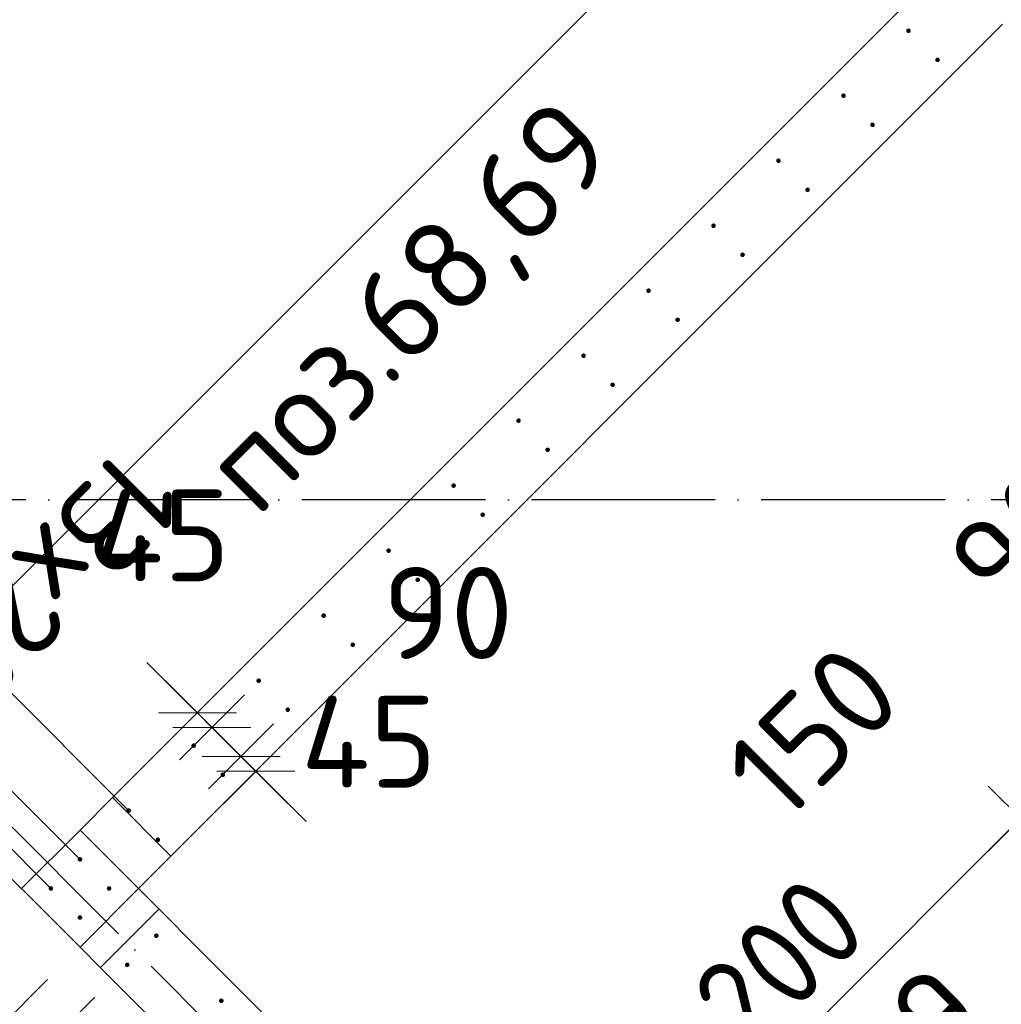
# Model space of a CAD drawing. Header units: millimetres. Extents: x 76517 to 124446, y -73423 to -21861.
# Tile 41 of 117: x 91134 to 93270, y -57198 to -55055. Entities that reach past the tile are written whole.
import ezdxf

# ---------------------------------------------------------------- set-up
doc = ezdxf.new("R2010")
doc.units = ezdxf.units.MM
doc.header["$PDMODE"] = 65
for name, pattern in [('______11', [500, 400, -50, 0, -50]), ('______2', [270, 200, -70]), ('______5', [1100, 800, -100, 100, -100])]:
    doc.linetypes.add(name, pattern=pattern)
for name, color, linetype, lineweight in [('Standard', 7, 'Continuous', 25), ('Арм.стержн. Выпуски', 180, 'Continuous', 35), ('Размерная линия_ общее_1', 7, 'Continuous', 13), ('Стена_ общее', 7, 'Continuous', 35)]:
    doc.layers.add(name, color=color, linetype=linetype, lineweight=lineweight)
doc.layers.add('Осевая линия_ общее', color=7, linetype='______5', lineweight=13, true_color=0xa0a0a0)
doc.styles.add('ISOCPEUR', font='ISOCPEUR')
doc.dimstyles.new('DIMSTYLE_10', dxfattribs={"dimtxt": 200, "dimasz": 200, "dimexe": 0, "dimexo": 0, "dimgap": 100, "dimtad": 2, "dimdec": 0, "dimrnd": 5, "dimzin": 12, "dimdsep": 46, "dimtxsty": 'ISOCPEUR', "dimblk1": 'ALL_ML_STRICH', "dimblk2": 'ALL_ML_STRICH', "dimsah": 1, "dimcen": 0, "dimclrd": 7, "dimclre": 256, "dimclrt": 7, "dimadec": 0, "dimazin": 0, "dimtfac": 1, "dimtdec": 0, "dimtix": 1, "dimtmove": 2, "dimatfit": 3, "dimfxl": 0, "dimtvp": 1.2, "dimtzin": 0, "dimlwd": 0, "dimlwe": -3, "dimarcsym": 0})
doc.dimstyles.new('DIMSTYLE_16', dxfattribs={"dimtxt": 200, "dimasz": 200, "dimexe": 0, "dimexo": 0, "dimgap": 100, "dimtad": 2, "dimdec": 0, "dimrnd": 5, "dimzin": 12, "dimdsep": 46, "dimtxsty": 'ISOCPEUR', "dimblk1": 'ALL_ML_STRICH', "dimblk2": 'ALL_ML_STRICH', "dimsah": 1, "dimcen": 0, "dimclrd": 7, "dimclre": 256, "dimclrt": 7, "dimadec": 0, "dimazin": 0, "dimtfac": 1, "dimtdec": 0, "dimtix": 1, "dimtmove": 2, "dimatfit": 3, "dimfxl": 0, "dimtzin": 0, "dimlwd": 0, "dimlwe": -3, "dimarcsym": 0})
doc.dimstyles.new('DIMSTYLE_21', dxfattribs={"dimtxt": 200, "dimasz": 200, "dimexe": 0, "dimexo": 0, "dimgap": 100, "dimtad": 2, "dimdec": 0, "dimrnd": 5, "dimzin": 12, "dimdsep": 46, "dimtxsty": 'ISOCPEUR', "dimblk1": 'ALL_ML_STRICH', "dimblk2": 'ALL_ML_STRICH', "dimsah": 1, "dimcen": 0, "dimsd1": 1, "dimsd2": 1, "dimclrd": 7, "dimclre": 256, "dimclrt": 7, "dimadec": 0, "dimazin": 0, "dimtfac": 1, "dimtdec": 0, "dimtix": 1, "dimtmove": 2, "dimatfit": 3, "dimfxl": 0, "dimtvp": 1.2, "dimtzin": 0, "dimlwd": 0, "dimlwe": -3, "dimarcsym": 0})

# ---------------------------------------------------------------- blocks, each defined once
blk = doc.blocks.new('СЛОЖНЫЙ_ОБЪЕКТ_0')
at = {"layer": 'Осевая линия_ общее', "color": 253, "linetype": '______11', "lineweight": -3, "true_color": 0xa0a0a0, "transparency": 33554687}
blk.add_line((95945.9, -61640.9), (87899, -53594.1), dxfattribs=at)
blk = doc.blocks.new('ALL_ML_STRICH')
at = {"color": 0, "linetype": 'ByBlock', "lineweight": -2}
for p, q in [((0, -0.5), (0, 0.5)), ((-0.3, -0.3), (0.3, 0.3)), ((-1, 0), (0.5, 0))]:
    blk.add_line(p, q, dxfattribs=at)
blk = doc.blocks.new('*D603')
at = {"layer": 'DEFPOINTS', "color": 7, "linetype": 'Continuous', "lineweight": 13, "transparency": 33554687}
for p in [(92838.5, -54566), (93280.6, -55008.1), (91441.8, -56846.9)]:
    blk.add_point(p, dxfattribs=at)
at = {"layer": 'Размерная линия_ общее_1', "color": 7, "linetype": 'Continuous', "lineweight": -2, "transparency": 33554687}
blk.add_line((92838.5, -54566), (90999.7, -56404.8), dxfattribs=at)
at = {"layer": 'Размерная линия_ общее_1', "color": 253, "linetype": 'Continuous', "lineweight": -2, "true_color": 0xa0a0a0, "transparency": 33554687}
for p, q in [((93209.9, -54937.4), (92838.5, -54566)), ((91371.1, -56776.2), (90999.7, -56404.8))]:
    blk.add_line(p, q, dxfattribs=at)
at = {"layer": 'Размерная линия_ общее_1', "color": 7, "linetype": 'Continuous', "lineweight": 13, "transparency": 33554687, "xscale": 200, "yscale": 200, "zscale": 200}
for p, rotation in [((92838.5, -54566), 44.99999998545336), ((90999.7, -56404.8), 224.9999999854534)]:
    blk.add_blockref('ALL_ML_STRICH', p, dxfattribs=dict(at, rotation=rotation))
at = {"layer": 'Размерная линия_ общее_1', "color": 7, "linetype": 'Continuous', "lineweight": 13, "transparency": 33554687, "insert": (91501.9, -56114.7), "char_height": 200, "width": 10, "attachment_point": 1, "rotation": 225, "line_spacing_factor": 0.60241, "style": 'ISOCPEUR'}
blk.add_mtext('13х200=2600', dxfattribs=at)
blk = doc.blocks.new('*D604')
at = {"layer": 'DEFPOINTS', "color": 7, "linetype": 'Continuous', "lineweight": 13, "transparency": 33554687}
for p in [(90999.7, -56404.8), (91441.8, -56846.9), (91335.8, -56953)]:
    blk.add_point(p, dxfattribs=at)
at = {"layer": 'Размерная линия_ общее_1', "color": 7, "linetype": 'Continuous', "lineweight": -2, "transparency": 33554687}
blk.add_line((90999.7, -56404.8), (90893.6, -56510.9), dxfattribs=at)
at = {"layer": 'Размерная линия_ общее_1', "color": 253, "linetype": 'Continuous', "lineweight": -2, "true_color": 0xa0a0a0, "transparency": 33554687}
for p, q in [((91371.1, -56776.2), (90999.7, -56404.8)), ((91265.1, -56882.3), (90893.6, -56510.9))]:
    blk.add_line(p, q, dxfattribs=at)
at = {"layer": 'Размерная линия_ общее_1', "color": 7, "linetype": 'Continuous', "lineweight": 13, "transparency": 33554687, "xscale": 200, "yscale": 200, "zscale": 200}
for p, rotation in [((90999.7, -56404.8), 44.99999998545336), ((90893.6, -56510.9), 224.9999999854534)]:
    blk.add_blockref('ALL_ML_STRICH', p, dxfattribs=dict(at, rotation=rotation))
at = {"layer": 'Размерная линия_ общее_1', "color": 7, "linetype": 'Continuous', "lineweight": 13, "transparency": 33554687, "insert": (90672.8, -55770.1), "char_height": 200, "width": 600, "attachment_point": 5, "rotation": 45, "style": 'ISOCPEUR'}
blk.add_mtext('\\A1;{150}', dxfattribs=at)
blk = doc.blocks.new('*D605')
at = {"layer": 'DEFPOINTS', "color": 7, "linetype": 'Continuous', "lineweight": 13, "transparency": 33554687}
for p in [(90893.6, -56510.9), (91335.8, -56953), (91272.5, -57016.3)]:
    blk.add_point(p, dxfattribs=at)
at = {"layer": 'Размерная линия_ общее_1', "color": 7, "linetype": 'Continuous', "lineweight": -2, "transparency": 33554687}
blk.add_line((90893.6, -56510.9), (90830.3, -56574.2), dxfattribs=at)
at = {"layer": 'Размерная линия_ общее_1', "color": 253, "linetype": 'Continuous', "lineweight": -2, "true_color": 0xa0a0a0, "transparency": 33554687}
for p, q in [((91265.1, -56882.3), (90893.6, -56510.9)), ((91201.7, -56945.6), (90830.3, -56574.2))]:
    blk.add_line(p, q, dxfattribs=at)
at = {"layer": 'Размерная линия_ общее_1', "color": 7, "linetype": 'Continuous', "lineweight": 13, "transparency": 33554687, "xscale": 200, "yscale": 200, "zscale": 200}
for p, rotation in [((90893.6, -56510.9), 44.99999998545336), ((90830.3, -56574.2), 224.9999999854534)]:
    blk.add_blockref('ALL_ML_STRICH', p, dxfattribs=dict(at, rotation=rotation))
at = {"layer": 'Размерная линия_ общее_1', "color": 7, "linetype": 'Continuous', "lineweight": 13, "transparency": 33554687, "insert": (90388.2, -56340.8), "char_height": 200, "width": 400, "attachment_point": 5, "rotation": 45, "style": 'ISOCPEUR'}
blk.add_mtext('\\A1;{90}', dxfattribs=at)
blk = doc.blocks.new('*D606')
at = {"layer": 'DEFPOINTS', "color": 7, "linetype": 'Continuous', "lineweight": 13, "transparency": 33554687}
for p in [(90830.3, -56574.2), (91208.5, -57016.7), (91272.5, -57016.3)]:
    blk.add_point(p, dxfattribs=at)
at = {"layer": 'Размерная линия_ общее_1', "color": 7, "linetype": 'Continuous', "lineweight": -2, "transparency": 33554687}
blk.add_line((90830.3, -56574.2), (90798.2, -56606.3), dxfattribs=at)
at = {"layer": 'Размерная линия_ общее_1', "color": 253, "linetype": 'Continuous', "lineweight": -2, "true_color": 0xa0a0a0, "transparency": 33554687}
for p, q in [((91201.7, -56945.6), (90830.3, -56574.2)), ((91137.8, -56946), (90798.2, -56606.3))]:
    blk.add_line(p, q, dxfattribs=at)
at = {"layer": 'Размерная линия_ общее_1', "color": 7, "linetype": 'Continuous', "lineweight": 13, "transparency": 33554687, "xscale": 200, "yscale": 200, "zscale": 200}
for p, rotation in [((90798.2, -56606.3), 224.9999999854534), ((90830.3, -56574.2), 44.99999998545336)]:
    blk.add_blockref('ALL_ML_STRICH', p, dxfattribs=dict(at, rotation=rotation))
at = {"layer": 'Размерная линия_ общее_1', "color": 7, "linetype": 'Continuous', "lineweight": 13, "transparency": 33554687, "insert": (90566, -56626.7), "char_height": 200, "width": 400, "attachment_point": 5, "rotation": 45, "style": 'ISOCPEUR'}
blk.add_mtext('\\A1;{45}', dxfattribs=at)
blk = doc.blocks.new('*D608')
at = {"layer": 'DEFPOINTS', "color": 7, "linetype": 'Continuous', "lineweight": 13, "transparency": 33554687}
for p in [(93697.6, -57178.7), (92322.2, -57783.2), (92707.7, -58168.7)]:
    blk.add_point(p, dxfattribs=at)
at = {"layer": 'Размерная линия_ общее_1', "color": 7, "linetype": 'Continuous', "lineweight": -2, "transparency": 33554687}
blk.add_line((92322.2, -57783.2), (93312.1, -56793.2), dxfattribs=at)
at = {"layer": 'Размерная линия_ общее_1', "color": 253, "linetype": 'Continuous', "lineweight": -2, "true_color": 0xa0a0a0, "transparency": 33554687}
for p, q in [((93626.9, -57108), (93312.1, -56793.2)), ((92637, -58098), (92322.2, -57783.2))]:
    blk.add_line(p, q, dxfattribs=at)
at = {"layer": 'Размерная линия_ общее_1', "color": 7, "linetype": 'Continuous', "lineweight": 13, "transparency": 33554687, "xscale": 200, "yscale": 200, "zscale": 200}
for p, rotation in [((93312.1, -56793.2), 44.99999999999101), ((92322.2, -57783.2), 224.999999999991)]:
    blk.add_blockref('ALL_ML_STRICH', p, dxfattribs=dict(at, rotation=rotation))
at = {"layer": 'Размерная линия_ общее_1', "color": 7, "linetype": 'Continuous', "lineweight": 13, "transparency": 33554687, "insert": (92421.8, -57330), "char_height": 200, "width": 10, "attachment_point": 1, "rotation": 45, "line_spacing_factor": 0.60241, "style": 'ISOCPEUR'}
blk.add_mtext('\\W0.91;7х200', dxfattribs=at)
blk = doc.blocks.new('*D609')
at = {"layer": 'DEFPOINTS', "color": 7, "linetype": 'Continuous', "lineweight": 13, "transparency": 33554687}
for p in [(93312.1, -56793.2), (93803.7, -57072.7), (93697.6, -57178.7)]:
    blk.add_point(p, dxfattribs=at)
at = {"layer": 'Размерная линия_ общее_1', "color": 7, "linetype": 'Continuous', "lineweight": -2, "transparency": 33554687}
blk.add_line((93312.1, -56793.2), (93418.2, -56687.2), dxfattribs=at)
at = {"layer": 'Размерная линия_ общее_1', "color": 253, "linetype": 'Continuous', "lineweight": -2, "true_color": 0xa0a0a0, "transparency": 33554687}
for p, q in [((93733, -57002), (93418.2, -56687.2)), ((93626.9, -57108), (93312.1, -56793.2))]:
    blk.add_line(p, q, dxfattribs=at)
at = {"layer": 'Размерная линия_ общее_1', "color": 7, "linetype": 'Continuous', "lineweight": 13, "transparency": 33554687, "xscale": 200, "yscale": 200, "zscale": 200}
for p, rotation in [((93418.2, -56687.2), 44.99999999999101), ((93312.1, -56793.2), 224.999999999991)]:
    blk.add_blockref('ALL_ML_STRICH', p, dxfattribs=dict(at, rotation=rotation))
at = {"layer": 'Размерная линия_ общее_1', "color": 7, "linetype": 'Continuous', "lineweight": 13, "transparency": 33554687, "insert": (92859.8, -56604.8), "char_height": 200, "width": 600, "attachment_point": 5, "rotation": 45, "style": 'ISOCPEUR'}
blk.add_mtext('\\A1;{150}', dxfattribs=at)
blk = doc.blocks.new('*D610')
at = {"layer": 'DEFPOINTS', "color": 7, "linetype": 'Continuous', "lineweight": 13, "transparency": 33554687}
for p in [(93418.2, -56687.2), (93867, -57009.4), (93803.7, -57072.7)]:
    blk.add_point(p, dxfattribs=at)
at = {"layer": 'Размерная линия_ общее_1', "color": 7, "linetype": 'Continuous', "lineweight": -2, "transparency": 33554687}
blk.add_line((93418.2, -56687.2), (93481.5, -56623.9), dxfattribs=at)
at = {"layer": 'Размерная линия_ общее_1', "color": 253, "linetype": 'Continuous', "lineweight": -2, "true_color": 0xa0a0a0, "transparency": 33554687}
for p, q in [((93796.3, -56938.6), (93481.5, -56623.9)), ((93733, -57002), (93418.2, -56687.2))]:
    blk.add_line(p, q, dxfattribs=at)
at = {"layer": 'Размерная линия_ общее_1', "color": 7, "linetype": 'Continuous', "lineweight": 13, "transparency": 33554687, "xscale": 200, "yscale": 200, "zscale": 200}
for p, rotation in [((93418.2, -56687.2), 224.999999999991), ((93481.5, -56623.9), 44.99999999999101)]:
    blk.add_blockref('ALL_ML_STRICH', p, dxfattribs=dict(at, rotation=rotation))
at = {"layer": 'Размерная линия_ общее_1', "color": 7, "linetype": 'Continuous', "lineweight": 13, "transparency": 33554687, "insert": (93308.7, -56185.9), "char_height": 200, "width": 400, "attachment_point": 5, "rotation": 45, "style": 'ISOCPEUR'}
blk.add_mtext('\\A1;{90}', dxfattribs=at)
blk = doc.blocks.new('*D626')
at = {"layer": 'DEFPOINTS', "color": 7, "linetype": 'Continuous', "lineweight": 13, "transparency": 33554687}
for p in [(91264.9, -57073), (91367.7, -57111.6), (90675.2, -57662.6)]:
    blk.add_point(p, dxfattribs=at)
at = {"layer": 'Размерная линия_ общее_1', "color": 253, "linetype": 'Continuous', "lineweight": -2, "true_color": 0xa0a0a0, "transparency": 33554687}
for p, q in [((91194.1, -57143.7), (90675.2, -57662.6)), ((91297, -57182.3), (90746, -57733.4))]:
    blk.add_line(p, q, dxfattribs=at)
at = {"layer": 'Размерная линия_ общее_1', "color": 7, "linetype": 'Continuous', "lineweight": -2, "transparency": 33554687}
blk.add_line((90675.2, -57662.6), (90746, -57733.4), dxfattribs=at)
at = {"layer": 'Размерная линия_ общее_1', "color": 7, "linetype": 'Continuous', "lineweight": 13, "transparency": 33554687, "xscale": 200, "yscale": 200, "zscale": 200}
for p, rotation in [((90675.2, -57662.6), 135.0000005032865), ((90746, -57733.4), 315.0000005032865)]:
    blk.add_blockref('ALL_ML_STRICH', p, dxfattribs=dict(at, rotation=rotation))
at = {"layer": 'Размерная линия_ общее_1', "color": 7, "linetype": 'Continuous', "lineweight": 13, "transparency": 33554687, "insert": (90589.9, -57364), "char_height": 200, "width": 600, "attachment_point": 5, "rotation": 315, "style": 'ISOCPEUR'}
blk.add_mtext('\\A1;{100}', dxfattribs=at)
blk = doc.blocks.new('*D627')
at = {"layer": 'DEFPOINTS', "color": 7, "linetype": 'Continuous', "lineweight": 13, "transparency": 33554687}
for p in [(91367.7, -57111.6), (90746, -57733.4), (92499.1, -58242.9)]:
    blk.add_point(p, dxfattribs=at)
at = {"layer": 'Размерная линия_ общее_1', "color": 253, "linetype": 'Continuous', "lineweight": -2, "true_color": 0xa0a0a0, "transparency": 33554687}
for p, q in [((91297, -57182.3), (90746, -57733.4)), ((92428.4, -58313.7), (91877.3, -58864.7))]:
    blk.add_line(p, q, dxfattribs=at)
at = {"layer": 'Размерная линия_ общее_1', "color": 7, "linetype": 'Continuous', "lineweight": -2, "transparency": 33554687}
blk.add_line((90746, -57733.4), (91877.3, -58864.7), dxfattribs=at)
at = {"layer": 'Размерная линия_ общее_1', "color": 7, "linetype": 'Continuous', "lineweight": 13, "transparency": 33554687, "xscale": 200, "yscale": 200, "zscale": 200}
for p, rotation in [((90746, -57733.4), 135.0000005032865), ((91877.3, -58864.7), 315.0000005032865)]:
    blk.add_blockref('ALL_ML_STRICH', p, dxfattribs=dict(at, rotation=rotation))
at = {"layer": 'Размерная линия_ общее_1', "color": 7, "linetype": 'Continuous', "lineweight": 13, "transparency": 33554687, "insert": (91014.7, -57648.5), "char_height": 200, "width": 10, "attachment_point": 1, "rotation": 315, "line_spacing_factor": 0.60241, "style": 'ISOCPEUR'}
blk.add_mtext('8х200=1600', dxfattribs=at)
blk = doc.blocks.new('*D633')
at = {"layer": 'DEFPOINTS', "color": 7, "linetype": 'Continuous', "lineweight": 13, "transparency": 33554687}
for p in [(91590.2, -56556.7), (91511.8, -56571.5), (91520.3, -56563)]:
    blk.add_point(p, dxfattribs=at)
at = {"layer": 'Размерная линия_ общее_1', "color": 253, "linetype": 'Continuous', "lineweight": -2, "true_color": 0xa0a0a0, "transparency": 33554687}
for p, q in [((91520.3, -56563), (91520.3, -56563)), ((91552.1, -56594.9), (91552.1, -56594.9))]:
    blk.add_line(p, q, dxfattribs=at)
at = {"layer": 'Размерная линия_ общее_1', "color": 7, "linetype": 'Continuous', "lineweight": -2, "transparency": 33554687}
blk.add_line((91520.3, -56563), (91552.1, -56594.9), dxfattribs=at)
at = {"layer": 'Размерная линия_ общее_1', "color": 7, "linetype": 'Continuous', "lineweight": 13, "transparency": 33554687, "xscale": 200, "yscale": 200, "zscale": 200}
for p, rotation in [((91552.1, -56594.9), 315.0000000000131), ((91520.3, -56563), 135.0000000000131)]:
    blk.add_blockref('ALL_ML_STRICH', p, dxfattribs=dict(at, rotation=rotation))
at = {"layer": 'Размерная линия_ общее_1', "color": 7, "linetype": 'Continuous', "lineweight": 13, "transparency": 33554687, "insert": (91444, -56177), "char_height": 200, "width": 400, "attachment_point": 5, "style": 'ISOCPEUR'}
blk.add_mtext('\\A1;{45}', dxfattribs=at)
blk = doc.blocks.new('*D634')
at = {"layer": 'DEFPOINTS', "color": 7, "linetype": 'Continuous', "lineweight": 13, "transparency": 33554687}
for p in [(91590.2, -56556.7), (91552.1, -56594.9), (91653.5, -56620)]:
    blk.add_point(p, dxfattribs=at)
at = {"layer": 'Размерная линия_ общее_1', "color": 253, "linetype": 'Continuous', "lineweight": -2, "true_color": 0xa0a0a0, "transparency": 33554687}
for p, q in [((91552.1, -56594.9), (91552.1, -56594.9)), ((91615.4, -56658.2), (91615.4, -56658.2))]:
    blk.add_line(p, q, dxfattribs=at)
at = {"layer": 'Размерная линия_ общее_1', "color": 7, "linetype": 'Continuous', "lineweight": -2, "transparency": 33554687}
blk.add_line((91552.1, -56594.9), (91615.4, -56658.2), dxfattribs=at)
at = {"layer": 'Размерная линия_ общее_1', "color": 7, "linetype": 'Continuous', "lineweight": 13, "transparency": 33554687, "xscale": 200, "yscale": 200, "zscale": 200}
for p, rotation in [((91615.4, -56658.2), 315.0000000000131), ((91552.1, -56594.9), 135.0000000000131)]:
    blk.add_blockref('ALL_ML_STRICH', p, dxfattribs=dict(at, rotation=rotation))
at = {"layer": 'Размерная линия_ общее_1', "color": 7, "linetype": 'Continuous', "lineweight": 13, "transparency": 33554687, "insert": (92065.9, -56345.9), "char_height": 200, "width": 400, "attachment_point": 5, "style": 'ISOCPEUR'}
blk.add_mtext('\\A1;{90}', dxfattribs=at)
blk = doc.blocks.new('*D635')
at = {"layer": 'DEFPOINTS', "color": 7, "linetype": 'Continuous', "lineweight": 13, "transparency": 33554687}
for p in [(91653.5, -56620), (91615.4, -56658.2), (91634.4, -56703.5)]:
    blk.add_point(p, dxfattribs=at)
at = {"layer": 'Размерная линия_ общее_1', "color": 253, "linetype": 'Continuous', "lineweight": -2, "true_color": 0xa0a0a0, "transparency": 33554687}
for p, q in [((91615.4, -56658.2), (91615.4, -56658.2)), ((91647.6, -56690.3), (91647.6, -56690.3))]:
    blk.add_line(p, q, dxfattribs=at)
at = {"layer": 'Размерная линия_ общее_1', "color": 7, "linetype": 'Continuous', "lineweight": -2, "transparency": 33554687}
for p, q in [((91615.4, -56658.2), (91615.4, -56658.2)), ((91647.6, -56690.3), (91647.6, -56690.3))]:
    blk.add_line(p, q, dxfattribs=at)
at = {"layer": 'Размерная линия_ общее_1', "color": 7, "linetype": 'Continuous', "lineweight": 13, "transparency": 33554687, "xscale": 200, "yscale": 200, "zscale": 200}
for p, rotation in [((91647.6, -56690.3), 315.0000000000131), ((91615.4, -56658.2), 135.0000000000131)]:
    blk.add_blockref('ALL_ML_STRICH', p, dxfattribs=dict(at, rotation=rotation))
at = {"layer": 'Размерная линия_ общее_1', "color": 7, "linetype": 'Continuous', "lineweight": 13, "transparency": 33554687, "insert": (91893.5, -56626.1), "char_height": 200, "width": 400, "attachment_point": 5, "style": 'ISOCPEUR'}
blk.add_mtext('\\A1;{45}', dxfattribs=at)

msp = doc.modelspace()

# ---------------------------------------------------------------- hatches: boundary and pattern name
at = {"layer": 'Арм.стержн. Выпуски', "linetype": 'Continuous', "lineweight": 35, "transparency": 33554687}
for points in [[(93073, -55079), (93072.6, -55077.1), (93071.5, -55075.4), (93069.9, -55074.4), (93068, -55074), (93066, -55074.4), (93064.4, -55075.4), (93063.3, -55077.1), (93063, -55079), (93063.3, -55080.9), (93064.4, -55082.5), (93066, -55083.6), (93068, -55084), (93069.9, -55083.6), (93071.5, -55082.5), (93072.6, -55080.9)], [(93136.3, -55142.3), (93135.9, -55140.4), (93134.8, -55138.7), (93133.2, -55137.7), (93131.3, -55137.3), (93129.4, -55137.7), (93127.7, -55138.7), (93126.6, -55140.4), (93126.3, -55142.3), (93126.6, -55144.2), (93127.7, -55145.8), (93129.4, -55146.9), (93131.3, -55147.3), (93133.2, -55146.9), (93134.8, -55145.8), (93135.9, -55144.2)], [(92931.5, -55220.4), (92931.2, -55218.5), (92930.1, -55216.9), (92928.4, -55215.8), (92926.5, -55215.4), (92924.6, -55215.8), (92923, -55216.9), (92921.9, -55218.5), (92921.5, -55220.4), (92921.9, -55222.3), (92923, -55223.9), (92924.6, -55225), (92926.5, -55225.4), (92928.4, -55225), (92930.1, -55223.9), (92931.2, -55222.3)], [(92994.8, -55283.7), (92994.5, -55281.8), (92993.4, -55280.2), (92991.8, -55279.1), (92989.8, -55278.7), (92987.9, -55279.1), (92986.3, -55280.2), (92985.2, -55281.8), (92984.8, -55283.7), (92985.2, -55285.6), (92986.3, -55287.2), (92987.9, -55288.3), (92989.8, -55288.7), (92991.8, -55288.3), (92993.4, -55287.2), (92994.5, -55285.6)], [(92790.1, -55361.8), (92789.7, -55359.9), (92788.6, -55358.3), (92787, -55357.2), (92785.1, -55356.8), (92783.2, -55357.2), (92781.6, -55358.3), (92780.5, -55359.9), (92780.1, -55361.8), (92780.5, -55363.7), (92781.6, -55365.4), (92783.2, -55366.4), (92785.1, -55366.8), (92787, -55366.4), (92788.6, -55365.4), (92789.7, -55363.7)], [(92853.4, -55425.1), (92853, -55423.2), (92852, -55421.6), (92850.3, -55420.5), (92848.4, -55420.1), (92846.5, -55420.5), (92844.9, -55421.6), (92843.8, -55423.2), (92843.4, -55425.1), (92843.8, -55427), (92844.9, -55428.7), (92846.5, -55429.7), (92848.4, -55430.1), (92850.3, -55429.7), (92852, -55428.7), (92853, -55427)], [(92648.7, -55503.2), (92648.3, -55501.3), (92647.2, -55499.7), (92645.6, -55498.6), (92643.7, -55498.2), (92641.8, -55498.6), (92640.2, -55499.7), (92639.1, -55501.3), (92638.7, -55503.2), (92639.1, -55505.2), (92640.2, -55506.8), (92641.8, -55507.9), (92643.7, -55508.2), (92645.6, -55507.9), (92647.2, -55506.8), (92648.3, -55505.2)], [(92712, -55566.5), (92711.6, -55564.6), (92710.5, -55563), (92708.9, -55561.9), (92707, -55561.5), (92705.1, -55561.9), (92703.5, -55563), (92702.4, -55564.6), (92702, -55566.5), (92702.4, -55568.5), (92703.5, -55570.1), (92705.1, -55571.2), (92707, -55571.5), (92708.9, -55571.2), (92710.5, -55570.1), (92711.6, -55568.5)], [(92507.3, -55644.7), (92506.9, -55642.7), (92505.8, -55641.1), (92504.2, -55640), (92502.3, -55639.7), (92500.4, -55640), (92498.7, -55641.1), (92497.7, -55642.7), (92497.3, -55644.7), (92497.7, -55646.6), (92498.7, -55648.2), (92500.4, -55649.3), (92502.3, -55649.7), (92504.2, -55649.3), (92505.8, -55648.2), (92506.9, -55646.6)], [(92570.6, -55708), (92570.2, -55706.1), (92569.1, -55704.4), (92567.5, -55703.4), (92565.6, -55703), (92563.7, -55703.4), (92562, -55704.4), (92561, -55706.1), (92560.6, -55708), (92561, -55709.9), (92562, -55711.5), (92563.7, -55712.6), (92565.6, -55713), (92567.5, -55712.6), (92569.1, -55711.5), (92570.2, -55709.9)], [(92365.8, -55786.1), (92365.5, -55784.2), (92364.4, -55782.5), (92362.8, -55781.5), (92360.8, -55781.1), (92358.9, -55781.5), (92357.3, -55782.5), (92356.2, -55784.2), (92355.8, -55786.1), (92356.2, -55788), (92357.3, -55789.6), (92358.9, -55790.7), (92360.8, -55791.1), (92362.8, -55790.7), (92364.4, -55789.6), (92365.5, -55788)], [(92429.2, -55849.4), (92428.8, -55847.5), (92427.7, -55845.9), (92426.1, -55844.8), (92424.2, -55844.4), (92422.2, -55844.8), (92420.6, -55845.9), (92419.5, -55847.5), (92419.2, -55849.4), (92419.5, -55851.3), (92420.6, -55852.9), (92422.2, -55854), (92424.2, -55854.4), (92426.1, -55854), (92427.7, -55852.9), (92428.8, -55851.3)], [(92224.4, -55927.5), (92224, -55925.6), (92223, -55924), (92221.3, -55922.9), (92219.4, -55922.5), (92217.5, -55922.9), (92215.9, -55924), (92214.8, -55925.6), (92214.4, -55927.5), (92214.8, -55929.4), (92215.9, -55931), (92217.5, -55932.1), (92219.4, -55932.5), (92221.3, -55932.1), (92223, -55931), (92224, -55929.4)], [(92287.7, -55990.8), (92287.4, -55988.9), (92286.3, -55987.3), (92284.6, -55986.2), (92282.7, -55985.8), (92280.8, -55986.2), (92279.2, -55987.3), (92278.1, -55988.9), (92277.7, -55990.8), (92278.1, -55992.7), (92279.2, -55994.3), (92280.8, -55995.4), (92282.7, -55995.8), (92284.6, -55995.4), (92286.3, -55994.3), (92287.4, -55992.7)], [(92083, -56068.9), (92082.6, -56067), (92081.5, -56065.4), (92079.9, -56064.3), (92078, -56063.9), (92076.1, -56064.3), (92074.5, -56065.4), (92073.4, -56067), (92073, -56068.9), (92073.4, -56070.8), (92074.5, -56072.5), (92076.1, -56073.5), (92078, -56073.9), (92079.9, -56073.5), (92081.5, -56072.5), (92082.6, -56070.8)], [(92146.3, -56132.2), (92145.9, -56130.3), (92144.9, -56128.7), (92143.2, -56127.6), (92141.3, -56127.2), (92139.4, -56127.6), (92137.8, -56128.7), (92136.7, -56130.3), (92136.3, -56132.2), (92136.7, -56134.1), (92137.8, -56135.8), (92139.4, -56136.9), (92141.3, -56137.2), (92143.2, -56136.9), (92144.9, -56135.8), (92145.9, -56134.1)], [(91941.6, -56210.3), (91941.2, -56208.4), (91940.1, -56206.8), (91938.5, -56205.7), (91936.6, -56205.3), (91934.7, -56205.7), (91933, -56206.8), (91932, -56208.4), (91931.6, -56210.3), (91932, -56212.3), (91933, -56213.9), (91934.7, -56215), (91936.6, -56215.3), (91938.5, -56215), (91940.1, -56213.9), (91941.2, -56212.3)], [(92004.9, -56273.7), (92004.5, -56271.7), (92003.4, -56270.1), (92001.8, -56269), (91999.9, -56268.7), (91998, -56269), (91996.4, -56270.1), (91995.3, -56271.7), (91994.9, -56273.7), (91995.3, -56275.6), (91996.4, -56277.2), (91998, -56278.3), (91999.9, -56278.7), (92001.8, -56278.3), (92003.4, -56277.2), (92004.5, -56275.6)], [(91800.2, -56351.8), (91799.8, -56349.9), (91798.7, -56348.2), (91797.1, -56347.1), (91795.2, -56346.8), (91793.3, -56347.1), (91791.6, -56348.2), (91790.5, -56349.9), (91790.2, -56351.8), (91790.5, -56353.7), (91791.6, -56355.3), (91793.3, -56356.4), (91795.2, -56356.8), (91797.1, -56356.4), (91798.7, -56355.3), (91799.8, -56353.7)], [(91863.5, -56415.1), (91863.1, -56413.2), (91862, -56411.5), (91860.4, -56410.5), (91858.5, -56410.1), (91856.6, -56410.5), (91854.9, -56411.5), (91853.9, -56413.2), (91853.5, -56415.1), (91853.9, -56417), (91854.9, -56418.6), (91856.6, -56419.7), (91858.5, -56420.1), (91860.4, -56419.7), (91862, -56418.6), (91863.1, -56417)], [(91658.7, -56493.2), (91658.4, -56491.3), (91657.3, -56489.7), (91655.7, -56488.6), (91653.7, -56488.2), (91651.8, -56488.6), (91650.2, -56489.7), (91649.1, -56491.3), (91648.7, -56493.2), (91649.1, -56495.1), (91650.2, -56496.7), (91651.8, -56497.8), (91653.7, -56498.2), (91655.7, -56497.8), (91657.3, -56496.7), (91658.4, -56495.1)], [(91722.1, -56556.5), (91721.7, -56554.6), (91720.6, -56553), (91719, -56551.9), (91717.1, -56551.5), (91715.1, -56551.9), (91713.5, -56553), (91712.4, -56554.6), (91712.1, -56556.5), (91712.4, -56558.4), (91713.5, -56560), (91715.1, -56561.1), (91717.1, -56561.5), (91719, -56561.1), (91720.6, -56560), (91721.7, -56558.4)], [(91517.3, -56634.6), (91516.9, -56632.7), (91515.9, -56631.1), (91514.2, -56630), (91512.3, -56629.6), (91510.4, -56630), (91508.8, -56631.1), (91507.7, -56632.7), (91507.3, -56634.6), (91507.7, -56636.5), (91508.8, -56638.1), (91510.4, -56639.2), (91512.3, -56639.6), (91514.2, -56639.2), (91515.9, -56638.1), (91516.9, -56636.5)], [(91580.6, -56697.9), (91580.2, -56696), (91579.2, -56694.4), (91577.5, -56693.3), (91575.6, -56692.9), (91573.7, -56693.3), (91572.1, -56694.4), (91571, -56696), (91570.6, -56697.9), (91571, -56699.8), (91572.1, -56701.5), (91573.7, -56702.5), (91575.6, -56702.9), (91577.5, -56702.5), (91579.2, -56701.5), (91580.2, -56699.8)], [(91375.9, -56776), (91375.5, -56774.1), (91374.4, -56772.5), (91372.8, -56771.4), (91370.9, -56771), (91369, -56771.4), (91367.4, -56772.5), (91366.3, -56774.1), (91365.9, -56776), (91366.3, -56777.9), (91367.4, -56779.6), (91369, -56780.7), (91370.9, -56781), (91372.8, -56780.7), (91374.4, -56779.6), (91375.5, -56777.9)], [(91439.2, -56839.3), (91438.8, -56837.4), (91437.7, -56835.8), (91436.1, -56834.7), (91434.2, -56834.3), (91432.3, -56834.7), (91430.7, -56835.8), (91429.6, -56837.4), (91429.2, -56839.3), (91429.6, -56841.3), (91430.7, -56842.9), (91432.3, -56844), (91434.2, -56844.3), (91436.1, -56844), (91437.7, -56842.9), (91438.8, -56841.3)], [(91269.9, -56882.1), (91269.5, -56880.2), (91268.4, -56878.5), (91266.8, -56877.5), (91264.9, -56877.1), (91262.9, -56877.5), (91261.3, -56878.5), (91260.2, -56880.2), (91259.9, -56882.1), (91260.2, -56884), (91261.3, -56885.6), (91262.9, -56886.7), (91264.9, -56887.1), (91266.8, -56886.7), (91268.4, -56885.6), (91269.5, -56884)], [(91206.5, -56945.4), (91206.2, -56943.5), (91205.1, -56941.9), (91203.5, -56940.8), (91201.5, -56940.4), (91199.6, -56940.8), (91198, -56941.9), (91196.9, -56943.5), (91196.5, -56945.4), (91196.9, -56947.3), (91198, -56948.9), (91199.6, -56950), (91201.5, -56950.4), (91203.5, -56950), (91205.1, -56948.9), (91206.2, -56947.3)], [(91333.2, -56945.4), (91332.8, -56943.5), (91331.7, -56941.9), (91330.1, -56940.8), (91328.2, -56940.4), (91326.2, -56940.8), (91324.6, -56941.9), (91323.5, -56943.5), (91323.2, -56945.4), (91323.5, -56947.3), (91324.6, -56948.9), (91326.2, -56950), (91328.2, -56950.4), (91330.1, -56950), (91331.7, -56948.9), (91332.8, -56947.3)], [(91269.9, -57008.7), (91269.5, -57006.8), (91268.4, -57005.2), (91266.8, -57004.1), (91264.9, -57003.7), (91262.9, -57004.1), (91261.3, -57005.2), (91260.2, -57006.8), (91259.9, -57008.7), (91260.2, -57010.6), (91261.3, -57012.2), (91262.9, -57013.3), (91264.9, -57013.7), (91266.8, -57013.3), (91268.4, -57012.2), (91269.5, -57010.6)], [(91436, -57048.3), (91435.7, -57046.4), (91434.6, -57044.7), (91433, -57043.6), (91431, -57043.3), (91429.1, -57043.6), (91427.5, -57044.7), (91426.4, -57046.4), (91426, -57048.3), (91426.4, -57050.2), (91427.5, -57051.8), (91429.1, -57052.9), (91431, -57053.3), (91433, -57052.9), (91434.6, -57051.8), (91435.7, -57050.2)], [(91372.7, -57111.6), (91372.4, -57109.7), (91371.3, -57108), (91369.6, -57107), (91367.7, -57106.6), (91365.8, -57107), (91364.2, -57108), (91363.1, -57109.7), (91362.7, -57111.6), (91363.1, -57113.5), (91364.2, -57115.1), (91365.8, -57116.2), (91367.7, -57116.6), (91369.6, -57116.2), (91371.3, -57115.1), (91372.4, -57113.5)], [(91577.5, -57189.7), (91577.1, -57187.8), (91576, -57186.2), (91574.4, -57185.1), (91572.5, -57184.7), (91570.6, -57185.1), (91568.9, -57186.2), (91567.8, -57187.8), (91567.5, -57189.7), (91567.8, -57191.6), (91568.9, -57193.2), (91570.6, -57194.3), (91572.5, -57194.7), (91574.4, -57194.3), (91576, -57193.2), (91577.1, -57191.6)]]:
    msp.add_hatch(color=4, dxfattribs=at).paths.add_polyline_path(points)

# ---------------------------------------------------------------- linework, layer by layer
at = {"layer": 'Осевая линия_ общее', "color": 253, "linetype": '______11', "lineweight": -3, "true_color": 0xa0a0a0, "transparency": 33554687}
msp.add_line((105150, -56100), (77142.2, -56100), dxfattribs=at)
at = {"layer": 'Стена_ общее', "color": 7, "linetype": 'Continuous', "lineweight": 25, "transparency": 33554687}
for p, q in [((91335.6, -56747.8), (93145.8, -54937.6)), ((91335.6, -56747.8), (93145.8, -54937.6)), ((93273, -55064.9), (91462.8, -56875)), ((93273, -55064.9), (91462.8, -56875)), ((91335.6, -56747.8), (91264.9, -56818.5)), ((91335.6, -56747.8), (91264.9, -56818.5)), ((91462.8, -56875), (91335.6, -56747.8)), ((91462.8, -56875), (91335.6, -56747.8)), ((91137.6, -56945.8), (91264.9, -56818.5)), ((91137.6, -56945.8), (91264.9, -56818.5)), ((91264.9, -56818.5), (92629.6, -58183.2)), ((91264.9, -56818.5), (92629.6, -58183.2)), ((91392.1, -56945.8), (91462.8, -56875)), ((91392.1, -56945.8), (91462.8, -56875)), ((92502.3, -58310.5), (91137.6, -56945.8)), ((92502.3, -58310.5), (91137.6, -56945.8))]:
    msp.add_line(p, q, dxfattribs=at)
at = {"layer": 'Стена_ общее', "color": 253, "linetype": '______2', "lineweight": 18, "true_color": 0xababab, "transparency": 33554687}
for p, q in [((91392.1, -56945.8), (91264.9, -57073)), ((91392.1, -56945.8), (91264.9, -57073)), ((91309.4, -57117.6), (91436.7, -56990.3)), ((91309.4, -57117.6), (91436.7, -56990.3))]:
    msp.add_line(p, q, dxfattribs=at)

# ---------------------------------------------------------------- block references
at = {"layer": 'Осевая линия_ общее', "color": 253, "linetype": '______11', "lineweight": -3, "true_color": 0xa0a0a0, "transparency": 33554687}
msp.add_blockref('СЛОЖНЫЙ_ОБЪЕКТ_0', (0, 0), dxfattribs=at)

# ---------------------------------------------------------------- texts
at = {"layer": 'Standard', "color": 7, "linetype": 'Continuous', "lineweight": 13, "transparency": 33554687, "char_height": 200, "width": 1196.491, "attachment_point": 2, "rotation": 45, "style": 'ISOCPEUR'}
for insert in [(91904.1, -55605.7), (92720.5, -57492.1)]:
    msp.add_mtext('\\A1;{\\fISOCPEUR|i0|b0;\\H200.000000;\\W1.000000;\\C7;поз.68,69}\\P', dxfattribs=dict(at, insert=insert))

# ---------------------------------------------------------------- dimensions: what is measured, and where the dimension line sits
at = {"layer": 'Размерная линия_ общее_1', "color": 7, "linetype": 'Continuous', "lineweight": 13, "transparency": 33554687}
for base, p1, p2, angle, text, picture, middle in [((90999.7, -56404.8), (93209.9, -54937.4), (91371.1, -56776.2), 225, '13х200=2600', '*D603', (91848.4, -55414.7)), ((93312.1, -56793.2), (92637, -58098), (93626.9, -57108), 45, '\\W0.91;7х200', '*D608', (92746.5, -57217.5)), ((91877.3, -58864.7), (91297, -57182.3), (92428.4, -58313.7), 315, '8х200=1600', '*D627', (91382.4, -58228.3))]:
    dim = msp.add_linear_dim(base=base, p1=p1, p2=p2, angle=angle, text=text, dimstyle='DIMSTYLE_16', override={"dimpost": '<>', "dimclrd": 7, "dimclre": 253, "dimclrt": 7, "dimlwd": 0, "dimlwe": 65533}, dxfattribs=at)
    dim.commit()
    dim.dimension.update_dxf_attribs({"geometry": picture, "text_midpoint": middle, "dimtype": 160})
for base, p1, p2, angle, dimstyle, picture, middle in [((90893.6, -56510.9), (91371.1, -56776.2), (91265.1, -56882.3), 225, 'DIMSTYLE_10', '*D604', (90672.8, -55770.1)), ((93481.5, -56623.9), (93733, -57002), (93796.3, -56938.6), 45, 'DIMSTYLE_10', '*D610', (93308.7, -56185.9)), ((91552.1, -56594.9), (91520.3, -56563), (91552.1, -56594.9), 315, 'DIMSTYLE_10', '*D633', (91444, -56177)), ((90830.3, -56574.2), (91265.1, -56882.3), (91201.7, -56945.6), 225, 'DIMSTYLE_10', '*D605', (90388.2, -56340.8)), ((91615.4, -56658.2), (91552.1, -56594.9), (91615.4, -56658.2), 315, 'DIMSTYLE_10', '*D634', (92065.9, -56345.9)), ((93418.2, -56687.2), (93626.9, -57108), (93733, -57002), 45, 'DIMSTYLE_10', '*D609', (92859.8, -56604.8)), ((90798.2, -56606.3), (91201.7, -56945.6), (91137.8, -56946), 225, 'DIMSTYLE_10', '*D606', (90566, -56626.7)), ((91647.6, -56690.3), (91615.4, -56658.2), (91647.6, -56690.3), 315, 'DIMSTYLE_21', '*D635', (91893.5, -56626.1)), ((90746, -57733.4), (91194.1, -57143.7), (91297, -57182.3), 315, 'DIMSTYLE_10', '*D626', (90589.9, -57364))]:
    dim = msp.add_linear_dim(base=base, p1=p1, p2=p2, angle=angle, dimstyle=dimstyle, override={"dimpost": '<>', "dimclrd": 7, "dimclre": 253, "dimclrt": 7, "dimlwd": 0, "dimlwe": 65533}, dxfattribs=at)
    dim.commit()
    dim.dimension.update_dxf_attribs({"geometry": picture, "text_midpoint": middle, "dimtype": 160})

doc.saveas('drawing.dxf')
